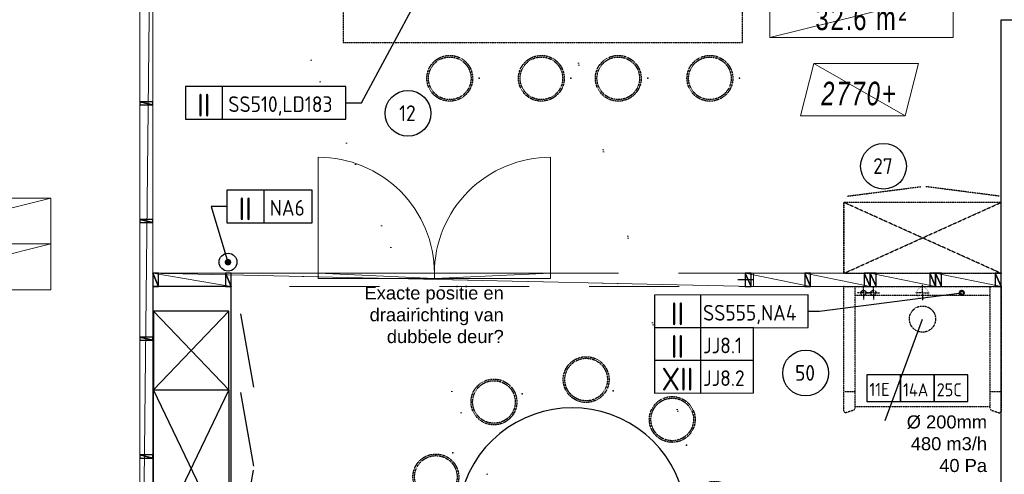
# Model space of a CAD drawing. Header units: millimetres. Extents: x -437 to 139813, y -473 to 90544.
# Tile 82 of 149: x 51846 to 59368, y 71457 to 74934. Entities that reach past the tile are written whole.
import ezdxf
from ezdxf.enums import TextEntityAlignment as Align

# ---------------------------------------------------------------- set-up
doc = ezdxf.new("R2010")
doc.units = ezdxf.units.MM
for name, pattern in [('DGN Style 1', [688.000884, 1.14476, -686.856124]), ('DGN Style 2', [1144.760206, 686.856124, -457.904082]), ('HHL_V050', [3, 2, -1])]:
    doc.linetypes.add(name, pattern=pattern)
for name, color, linetype in [('00-HHL-Einrichtung Allgem', 3, 'Continuous'), ('00-HHL-Installationen', 2, 'Continuous'), ('Archering', 1, 'Continuous'), ('B4TM', 3, 'Continuous'), ('CH-00-chairs', 3, 'Continuous'), ('CU-00-cabinets', 3, 'Continuous'), ('DR-08-cross', 1, 'Continuous'), ('DR-09-cross', 1, 'HHL_V050'), ('DR-90-points', 31, 'Continuous'), ('Eurofysica', 3, 'Continuous'), ('FU-00-fume_cabinets', 3, 'Continuous'), ('HL_2D_07_FANGP', 7, 'Continuous'), ('IN-00-el', 8, 'Continuous'), ('IN-50-mech', 31, 'Continuous'), ('MI-00-miscellanous', 93, 'Continuous'), ('UB-00-underbench', 30, 'HHL_V050'), ('Xref', 253, 'Continuous')]:
    doc.layers.add(name, color=color, linetype=linetype)
for name, color, linetype, lineweight in [('059 Kader (tekening)', 253, 'Continuous', 13), ('19012-DO-laag 02 - 004 Ruimtenummers', 253, 'Continuous', 13), ('19012-DO-laag 02 - 004a ruimtenr+plafond hoogte', 253, 'Continuous', 13), ('19012-DO-laag 02 - 004b ruimtenr + m²', 253, 'Continuous', 13), ('19012-DO-laag 02 - 032 Ramen - Deuren binnen', 253, 'Continuous', 13), ('19012-DO-laag 02 - 045 Plafondafwerking', 253, 'Continuous', 13)]:
    doc.layers.add(name, color=color, linetype=linetype, lineweight=lineweight)
doc.styles.add('Arial 1.8 mm', font='arial.ttf', dxfattribs={"width": 0.722222, "height": 1.8})
doc.styles.add('ISO', font='isocp.shx')
doc.styles.get("Standard").update_dxf_attribs({"font": 'arial.ttf'})

# ---------------------------------------------------------------- blocks, each defined once
blk = doc.blocks.new('AE1')
at = {"layer": '059 Kader (tekening)', "color": 12, "linetype": 'Continuous', "lineweight": 13}
mesh = blk.add_polyface(dxfattribs=at)
corners = [(0, 0), (1399, 0), (1399, 841), (0, 841)]
mesh.append_faces([[corners[k] for k in face] for face in [(3, 1, 2)]], dxfattribs={"vtx0": -1, "color": 12})
mesh.append_faces([[corners[k] for k in face] for face in [(3, 0, 1)]], dxfattribs={"vtx2": -1, "color": 12})
at = {"layer": '059 Kader (tekening)', "color": 12, "linetype": 'Continuous', "lineweight": 35}
mesh = blk.add_polyface(dxfattribs=at)
corners = [(10, 10), (1389, 10), (1389, 831), (10, 831)]
mesh.append_faces([[corners[k] for k in face] for face in [(0, 2, 3)]], dxfattribs={"vtx0": -1, "color": 12})
mesh.append_faces([[corners[k] for k in face] for face in [(1, 2, 0)]], dxfattribs={"vtx1": -1, "color": 12})
blk = doc.blocks.new('*U92')
at = {"layer": '19012-DO-laag 02 - 032 Ramen - Deuren binnen', "lineweight": 25}
mesh = blk.add_polyface(dxfattribs=at)
corners = [(-204.95, 50.05), (-249.95, 50.05), (-249.95, -49.95), (-204.95, -49.95)]
mesh.append_faces([[corners[k] for k in face] for face in [(3, 1, 2)]], dxfattribs={"vtx0": -1})
mesh.append_faces([[corners[k] for k in face] for face in [(3, 0, 1)]], dxfattribs={"vtx2": -1})
at = {"layer": '19012-DO-laag 02 - 032 Ramen - Deuren binnen'}
mesh = blk.add_polyface(dxfattribs=at)
corners = [(-249.95, -49.95), (250.05, -49.95), (250.05, 50.05), (-249.95, 50.05)]
mesh.append_faces([[corners[k] for k in face] for face in [(3, 1, 2)]], dxfattribs={"vtx0": -1})
mesh.append_faces([[corners[k] for k in face] for face in [(3, 0, 1)]], dxfattribs={"vtx2": -1})
at = {"layer": '19012-DO-laag 02 - 032 Ramen - Deuren binnen', "lineweight": 25}
mesh = blk.add_polyface(dxfattribs=at)
corners = [(250.05, 50.05), (205.05, 50.05), (205.05, -49.95), (250.05, -49.95)]
mesh.append_faces([[corners[k] for k in face] for face in [(3, 1, 2)]], dxfattribs={"vtx0": -1})
mesh.append_faces([[corners[k] for k in face] for face in [(3, 0, 1)]], dxfattribs={"vtx2": -1})
blk = doc.blocks.new('*U93')
at = {"layer": '19012-DO-laag 02 - 032 Ramen - Deuren binnen', "lineweight": 25}
mesh = blk.add_polyface(dxfattribs=at)
corners = [(-204.95, 50.05), (-249.95, 50.05), (-249.95, -49.95), (-204.95, -49.95)]
mesh.append_faces([[corners[k] for k in face] for face in [(3, 1, 2)]], dxfattribs={"vtx0": -1})
mesh.append_faces([[corners[k] for k in face] for face in [(3, 0, 1)]], dxfattribs={"vtx2": -1})
at = {"layer": '19012-DO-laag 02 - 032 Ramen - Deuren binnen'}
mesh = blk.add_polyface(dxfattribs=at)
corners = [(-249.95, -49.95), (350.05, -49.95), (350.05, 50.05), (-249.95, 50.05)]
mesh.append_faces([[corners[k] for k in face] for face in [(3, 1, 2)]], dxfattribs={"vtx0": -1})
mesh.append_faces([[corners[k] for k in face] for face in [(3, 0, 1)]], dxfattribs={"vtx2": -1})
at = {"layer": '19012-DO-laag 02 - 032 Ramen - Deuren binnen', "lineweight": 25}
mesh = blk.add_polyface(dxfattribs=at)
corners = [(350.05, 50.05), (305.05, 50.05), (305.05, -49.95), (350.05, -49.95)]
mesh.append_faces([[corners[k] for k in face] for face in [(3, 1, 2)]], dxfattribs={"vtx0": -1})
mesh.append_faces([[corners[k] for k in face] for face in [(3, 0, 1)]], dxfattribs={"vtx2": -1})
blk = doc.blocks.new('*U95')
at = {"layer": '19012-DO-laag 02 - 032 Ramen - Deuren binnen', "flags": 128}
blk.add_lwpolyline([(387.55, 3162.55, -0.4142136), (-487.45, 4037.55), (387.55, 4037.55)], format="xyb", dxfattribs=at)
at = {"layer": '19012-DO-laag 02 - 032 Ramen - Deuren binnen'}
mesh = blk.add_polyface(dxfattribs=at)
corners = [(487.55, -4629.95), (387.55, -4629.95), (387.55, 4630.05), (487.55, 4630.05)]
mesh.append_faces([[corners[k] for k in face] for face in [(3, 1, 2)]], dxfattribs={"vtx0": -1})
mesh.append_faces([[corners[k] for k in face] for face in [(3, 0, 1)]], dxfattribs={"vtx2": -1})
at = {"layer": '19012-DO-laag 02 - 032 Ramen - Deuren binnen', "lineweight": 25}
mesh = blk.add_polyface(dxfattribs=at)
corners = [(387.55, 4630.05), (487.55, 4630.05), (487.55, 4585.05), (387.55, 4585.05)]
mesh.append_faces([[corners[k] for k in face] for face in [(3, 1, 2)]], dxfattribs={"vtx0": -1})
mesh.append_faces([[corners[k] for k in face] for face in [(3, 0, 1)]], dxfattribs={"vtx2": -1})
mesh = blk.add_polyface(dxfattribs=at)
corners = [(387.55, 4082.55), (487.55, 4082.55), (487.55, 4037.55), (387.55, 4037.55)]
mesh.append_faces([[corners[k] for k in face] for face in [(3, 1, 2)]], dxfattribs={"vtx0": -1})
mesh.append_faces([[corners[k] for k in face] for face in [(3, 0, 1)]], dxfattribs={"vtx2": -1})
at = {"layer": '19012-DO-laag 02 - 032 Ramen - Deuren binnen'}
mesh = blk.add_polyface(dxfattribs=at)
corners = [(387.55, 3162.55), (427.55, 3162.55), (427.55, 4037.55), (387.55, 4037.55)]
mesh.append_faces([[corners[k] for k in face] for face in [(3, 1, 2)]], dxfattribs={"vtx0": -1})
mesh.append_faces([[corners[k] for k in face] for face in [(3, 0, 1)]], dxfattribs={"vtx2": -1})
at = {"layer": '19012-DO-laag 02 - 032 Ramen - Deuren binnen', "lineweight": 25}
mesh = blk.add_polyface(dxfattribs=at)
corners = [(387.55, 3162.55), (487.55, 3162.55), (487.55, 3117.55), (387.55, 3117.55)]
mesh.append_faces([[corners[k] for k in face] for face in [(3, 1, 2)]], dxfattribs={"vtx0": -1})
mesh.append_faces([[corners[k] for k in face] for face in [(3, 0, 1)]], dxfattribs={"vtx2": -1})
mesh = blk.add_polyface(dxfattribs=at)
corners = [(387.55, 2237.55), (487.55, 2237.55), (487.55, 2262.55), (387.55, 2262.55)]
mesh.append_faces([[corners[k] for k in face] for face in [(3, 1, 2)]], dxfattribs={"vtx0": -1})
mesh.append_faces([[corners[k] for k in face] for face in [(3, 0, 1)]], dxfattribs={"vtx2": -1})
mesh = blk.add_polyface(dxfattribs=at)
corners = [(387.55, 1337.55), (487.55, 1337.55), (487.55, 1362.55), (387.55, 1362.55)]
mesh.append_faces([[corners[k] for k in face] for face in [(3, 1, 2)]], dxfattribs={"vtx0": -1})
mesh.append_faces([[corners[k] for k in face] for face in [(3, 0, 1)]], dxfattribs={"vtx2": -1})
mesh = blk.add_polyface(dxfattribs=at)
corners = [(387.55, 437.55), (487.55, 437.55), (487.55, 462.55), (387.55, 462.55)]
mesh.append_faces([[corners[k] for k in face] for face in [(3, 1, 2)]], dxfattribs={"vtx0": -1})
mesh.append_faces([[corners[k] for k in face] for face in [(3, 0, 1)]], dxfattribs={"vtx2": -1})
mesh = blk.add_polyface(dxfattribs=at)
corners = [(387.55, -462.45), (487.55, -462.45), (487.55, -437.45), (387.55, -437.45)]
mesh.append_faces([[corners[k] for k in face] for face in [(3, 1, 2)]], dxfattribs={"vtx0": -1})
mesh.append_faces([[corners[k] for k in face] for face in [(3, 0, 1)]], dxfattribs={"vtx2": -1})
mesh = blk.add_polyface(dxfattribs=at)
corners = [(387.55, -1362.45), (487.55, -1362.45), (487.55, -1337.45), (387.55, -1337.45)]
mesh.append_faces([[corners[k] for k in face] for face in [(3, 1, 2)]], dxfattribs={"vtx0": -1})
mesh.append_faces([[corners[k] for k in face] for face in [(3, 0, 1)]], dxfattribs={"vtx2": -1})
mesh = blk.add_polyface(dxfattribs=at)
corners = [(387.55, -2262.45), (487.55, -2262.45), (487.55, -2237.45), (387.55, -2237.45)]
mesh.append_faces([[corners[k] for k in face] for face in [(3, 1, 2)]], dxfattribs={"vtx0": -1})
mesh.append_faces([[corners[k] for k in face] for face in [(3, 0, 1)]], dxfattribs={"vtx2": -1})
mesh = blk.add_polyface(dxfattribs=at)
corners = [(387.55, -3162.45), (487.55, -3162.45), (487.55, -3137.45), (387.55, -3137.45)]
mesh.append_faces([[corners[k] for k in face] for face in [(3, 1, 2)]], dxfattribs={"vtx0": -1})
mesh.append_faces([[corners[k] for k in face] for face in [(3, 0, 1)]], dxfattribs={"vtx2": -1})
mesh = blk.add_polyface(dxfattribs=at)
corners = [(387.55, -4062.45), (487.55, -4062.45), (487.55, -4037.45), (387.55, -4037.45)]
mesh.append_faces([[corners[k] for k in face] for face in [(3, 1, 2)]], dxfattribs={"vtx0": -1})
mesh.append_faces([[corners[k] for k in face] for face in [(3, 0, 1)]], dxfattribs={"vtx2": -1})
mesh = blk.add_polyface(dxfattribs=at)
corners = [(387.55, -4629.95), (487.55, -4629.95), (487.55, -4584.95), (387.55, -4584.95)]
mesh.append_faces([[corners[k] for k in face] for face in [(3, 1, 2)]], dxfattribs={"vtx0": -1})
mesh.append_faces([[corners[k] for k in face] for face in [(3, 0, 1)]], dxfattribs={"vtx2": -1})
blk = doc.blocks.new('ruimtenr 03_7')
at = {"layer": '19012-DO-laag 02 - 004 Ruimtenummers', "linetype": 'Continuous', "lineweight": 13, "char_height": 1.8, "attachment_point": 5, "style": 'Arial 1.8 mm'}
for s, insert, line_spacing_factor in [('\\H1x;\\W0.722222;\\T1.145;2.12', (7, -2.05), 0.6), ('\\H1x;\\W0.722222;\\T1.145;Practicum 2', (7, -6.53), 0.78)]:
    blk.add_mtext(s, dxfattribs=dict(at, insert=insert, line_spacing_factor=line_spacing_factor))
at = {"layer": '19012-DO-laag 02 - 004a ruimtenr+plafond hoogte', "linetype": 'Continuous', "lineweight": 13, "insert": (7, -11.05), "char_height": 1.8, "attachment_point": 5, "line_spacing_factor": 0.6, "style": 'Arial 1.8 mm'}
blk.add_mtext('\\H1x;\\W0.722222;\\T1.145;32.6 m²', dxfattribs=at)
at = {"layer": '19012-DO-laag 02 - 004 Ruimtenummers', "linetype": 'Continuous', "lineweight": 13}
mesh = blk.add_polyface(dxfattribs=at)
corners = [(0, 0), (14, 0), (14, -3.5), (0, -3.5)]
mesh.append_faces([[corners[k] for k in face] for face in [(3, 1, 2)]], dxfattribs={"vtx0": -1})
mesh.append_faces([[corners[k] for k in face] for face in [(3, 0, 1)]], dxfattribs={"vtx2": -1})
mesh = blk.add_polyface(dxfattribs=at)
corners = [(0, -3.5), (14, -3.5), (14, -9), (0, -9)]
mesh.append_faces([[corners[k] for k in face] for face in [(3, 1, 2)]], dxfattribs={"vtx0": -1})
mesh.append_faces([[corners[k] for k in face] for face in [(3, 0, 1)]], dxfattribs={"vtx2": -1})
at = {"layer": '19012-DO-laag 02 - 004a ruimtenr+plafond hoogte', "linetype": 'Continuous', "lineweight": 13}
mesh = blk.add_polyface(dxfattribs=at)
corners = [(0, -9), (14, -9), (14, -12.5), (0, -12.5)]
mesh.append_faces([[corners[k] for k in face] for face in [(3, 1, 2)]], dxfattribs={"vtx0": -1})
mesh.append_faces([[corners[k] for k in face] for face in [(3, 0, 1)]], dxfattribs={"vtx2": -1})
blk = doc.blocks.new('ruimtenr 04_2')
at = {"layer": '19012-DO-laag 02 - 004 Ruimtenummers', "linetype": 'Continuous', "lineweight": 13, "insert": (7, -2.05), "char_height": 1.8, "attachment_point": 5, "line_spacing_factor": 0.6, "style": 'Arial 1.8 mm'}
blk.add_mtext('\\H1x;\\W0.722222;\\T1.145;2.87', dxfattribs=at)
at = {"layer": '19012-DO-laag 02 - 004b ruimtenr + m²', "linetype": 'Continuous', "lineweight": 13, "insert": (7, -5.55), "char_height": 1.8, "attachment_point": 5, "line_spacing_factor": 0.6, "style": 'Arial 1.8 mm'}
blk.add_mtext('\\H1x;\\W0.722222;\\T1.145;schacht', dxfattribs=at)
at = {"layer": '19012-DO-laag 02 - 004 Ruimtenummers', "linetype": 'Continuous', "lineweight": 13}
mesh = blk.add_polyface(dxfattribs=at)
corners = [(0, 0), (14, 0), (14, -3.5), (0, -3.5)]
mesh.append_faces([[corners[k] for k in face] for face in [(3, 1, 2)]], dxfattribs={"vtx0": -1})
mesh.append_faces([[corners[k] for k in face] for face in [(3, 0, 1)]], dxfattribs={"vtx2": -1})
at = {"layer": '19012-DO-laag 02 - 004b ruimtenr + m²', "linetype": 'Continuous', "lineweight": 13}
mesh = blk.add_polyface(dxfattribs=at)
corners = [(0, -3.5), (14, -3.5), (14, -7), (0, -7)]
mesh.append_faces([[corners[k] for k in face] for face in [(3, 1, 2)]], dxfattribs={"vtx0": -1})
mesh.append_faces([[corners[k] for k in face] for face in [(3, 0, 1)]], dxfattribs={"vtx2": -1})
blk = doc.blocks.new('*U159')
at = {"layer": '19012-DO-laag 02 - 045 Plafondafwerking', "insert": (0, -30), "char_height": 180, "attachment_point": 5, "line_spacing_factor": 0.6, "style": 'Arial 1.8 mm'}
blk.add_mtext('\\fArial|b0|i1|c00|p39;\\H1x;\\W0.722222;\\T1.145;2770+', dxfattribs=at)
at = {"layer": '19012-DO-laag 02 - 045 Plafondafwerking'}
mesh = blk.add_polyface(dxfattribs=at)
corners = [(-450, -200), (350, -200), (450, 200), (-350, 200)]
mesh.append_faces([[corners[k] for k in face] for face in [(3, 1, 2)]], dxfattribs={"vtx0": -1})
mesh.append_faces([[corners[k] for k in face] for face in [(3, 0, 1)]], dxfattribs={"vtx2": -1})
blk = doc.blocks.new('Hocker')
at = {"layer": 'CH-00-chairs', "linetype": 'HHL_V050'}
for radius in [175, 162.7]:
    blk.add_circle((0, -225), radius, dxfattribs=at)
at = {"layer": 'DR-90-points'}
blk.add_point((0, 0), dxfattribs=at)
blk = doc.blocks.new('*U286')
at = {"layer": 'B4TM', "xscale": -1, "rotation": 90}
blk.add_blockref('Hocker', (-200, 0), dxfattribs=at)
blk = doc.blocks.new('*U287')
at = {"layer": 'B4TM', "color": 0, "linetype": 'ByBlock', "lineweight": -2, "transparency": 16777216}
for p, rotation in [((37481.9, 79718.7), 38.57142857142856), ((36947.2, 79236.2), 77.14285714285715), ((36829.9, 78525.6), 115.7142857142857), ((38953.2, 78416.4), 270), ((37181.3, 77896.8), 154.2857142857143), ((38539.2, 77827), 231.4285714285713), ((37848, 77624.4), 192.8571428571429)]:
    blk.add_blockref('*U286', p, dxfattribs=dict(at, rotation=rotation))
blk.add_blockref('*U286', (38200.9, 79762.5), dxfattribs=at)
blk = doc.blocks.new('120-')
at = {"layer": 'DR-09-cross', "linetype": 'Continuous'}
for p, q in [((1200, -574), (0, 0)), ((0, -574), (1200, 0))]:
    blk.add_line(p, q, dxfattribs=at)
at = {"layer": 'DR-09-cross', "color": 2, "linetype": 'Continuous'}
for p, q in [((22.5, -664), (583.8, -763)), ((1177.5, -664), (616.2, -763))]:
    blk.add_line(p, q, dxfattribs=at)
at = {"layer": 'DR-90-points', "linetype": 'Continuous'}
blk.add_point((0, 0), dxfattribs=at)
at = {"layer": 'UB-00-underbench', "linetype": 'Continuous'}
for p, q in [((0, 0), (1200, 0)), ((0, -574), (0, 0)), ((1200, 0), (1200, -574)), ((1200, -574), (0, -574))]:
    blk.add_line(p, q, dxfattribs=at)
blk = doc.blocks.new('060-R')
at = {"layer": 'DR-09-cross', "linetype": 'Continuous'}
for p, q in [((600, 0), (0, -574)), ((0, 0), (600, -574))]:
    blk.add_line(p, q, dxfattribs=at)
at = {"layer": 'DR-09-cross', "color": 2, "linetype": 'Continuous'}
blk.add_line((580, -664), (18.7, -763), dxfattribs=at)
at = {"layer": 'DR-90-points', "linetype": 'Continuous'}
blk.add_point((0, 0), dxfattribs=at)
at = {"layer": 'UB-00-underbench', "linetype": 'Continuous'}
for p, q in [((0, 0), (0, -574)), ((600, 0), (0, 0)), ((600, -574), (600, 0)), ((0, -574), (600, -574))]:
    blk.add_line(p, q, dxfattribs=at)
blk = doc.blocks.new('POSITIONSNUMMER-57')
at = {"layer": '00-HHL-Einrichtung Allgem', "color": 31}
blk.add_circle((0, 0), 175, dxfattribs=at)
at = {"layer": '00-HHL-Einrichtung Allgem', "color": 4, "style": 'ISO', "flags": 8}
blk.add_attdef('POS', text='', height=120, dxfattribs=at).set_placement((-4.7, -58.9), align=Align.CENTER)
blk = doc.blocks.new('WD1297')
at = {"layer": 'FU-00-fume_cabinets', "linetype": 'HHL_V050'}
for p, q in [((0, 0), (1200, 0)), ((0, -958), (0, 0)), ((86, -933), (86, 0)), ((1114, 0), (1114, -933)), ((1200, 0), (1200, -958)), ((86, -68), (1114, -68)), ((0, -805), (86, -805)), ((1114, -805), (1200, -805)), ((0, -958), (10, -968)), ((76.5, -946.1), (10, -968)), ((86, -933), (76.5, -946.1)), ((1114, -920), (86, -920)), ((1114, -933), (1123.5, -946.1)), ((1123.5, -946.1), (1190, -968)), ((1200, -958), (1190, -968))]:
    blk.add_line(p, q, dxfattribs=at)
blk.add_circle((600, -250), 100, dxfattribs=at)
at = {"layer": 'HL_2D_07_FANGP', "linetype": 'HHL_V050'}
blk.add_point((0, 0), dxfattribs=at)
at = {"layer": 'IN-00-el', "linetype": 'HHL_V050', "const_width": 16}
blk.add_lwpolyline([(884, -50, 1), (916, -50, 1)], format="xyb", close=True, dxfattribs=at)
at = {"layer": 'IN-50-mech', "linetype": 'HHL_V050'}
for p, q in [((150, -50), (150, 0)), ((225, -50), (225, 0)), ((600, -50), (600, 11.3)), ((150, -50), (100, -50)), ((150, -50), (150, -100)), ((150, -50), (200, -50)), ((225, -50), (175, -50)), ((225, -50), (225, -100)), ((225, -50), (275, -50)), ((600, -50), (550, -50)), ((600, -50), (650, -50)), ((600, -50), (600, -111.3))]:
    blk.add_line(p, q, dxfattribs=at)
at = {"layer": 'IN-50-mech', "linetype": 'HHL_V050', "const_width": 2}
blk.add_lwpolyline([(556, -50, 1), (644, -50, 1)], format="xyb", close=True, dxfattribs=at)
at = {"layer": 'IN-50-mech', "linetype": 'HHL_V050'}
for centre in [(150, -50), (225, -50)]:
    blk.add_circle(centre, 20, dxfattribs=at)
blk = doc.blocks.new('NOT')
at = {"layer": 'DR-90-points'}
blk.add_point((0.3, 0.5), dxfattribs=at)
at = {"layer": 'MI-00-miscellanous', "const_width": 24.5}
blk.add_lwpolyline([(-12.7, 0, 1), (12.7, 0, 1)], format="xyb", close=True, dxfattribs=at)
at = {"layer": 'MI-00-miscellanous'}
blk.add_circle((0.3, 0.5), 68.2, dxfattribs=at)
blk = doc.blocks.new('*U96')
at = {"layer": '19012-DO-laag 02 - 032 Ramen - Deuren binnen', "extrusion": (0, 0, -1), "flags": 128}
blk.add_lwpolyline([(-423.8, -443.7, 0.414214), (463.7, 443.8), (-423.8, 443.8)], format="xyb", dxfattribs=at)
at = {"layer": '19012-DO-laag 02 - 032 Ramen - Deuren binnen'}
mesh = blk.add_polyface(dxfattribs=at)
corners = [(423.8, -443.7), (463.8, -443.7), (463.8, 443.8), (423.8, 443.8)]
mesh.append_faces([[corners[k] for k in face] for face in [(3, 1, 2)]], dxfattribs={"vtx0": -1})
mesh.append_faces([[corners[k] for k in face] for face in [(3, 0, 1)]], dxfattribs={"vtx2": -1})

msp = doc.modelspace()

# ---------------------------------------------------------------- linework, layer by layer
at = {"layer": 'B4TM', "color": 1}
for p, q in [((54456.4, 74298), (54898, 75120.6)), ((54337.3, 74298), (54456.4, 74298)), ((53429.1, 73505.1), (53309.9, 73505.1)), ((53309.9, 73505.1), (53437.4, 73079.4)), ((57955.8, 72705.2), (59043, 72844.2)), ((57870.3, 72705.2), (57955.8, 72705.2)), ((58458.6, 71869.5), (58743, 72644.2))]:
    msp.add_line(p, q, dxfattribs=at)
at = {"layer": 'B4TM', "linetype": 'HHL_V050'}
msp.add_lwpolyline([(54318, 74759.2), (57368, 74759.2), (57368, 75809.2), (54318, 75809.2)], close=True, dxfattribs=at)
at = {"layer": 'B4TM', "color": 1}
for points in [[(53112.9, 74173), (54337.3, 74173), (54337.3, 74423), (53112.9, 74423)], [(53394.1, 74173), (54337.3, 74173), (54337.3, 74423), (53394.1, 74423)], [(53429.1, 73380.1), (54080.8, 73380.1), (54080.8, 73630.1), (53429.1, 73630.1)], [(53710.3, 73380.1), (54080.8, 73380.1), (54080.8, 73630.1), (53710.3, 73630.1)], [(56696.8, 72577.6), (57870.3, 72580.2), (57870.3, 72830.2), (56696.8, 72827.6)], [(57046.8, 72577.6), (57870.3, 72580.2), (57870.3, 72830.2), (57046.8, 72827.6)], [(56696.8, 72327.6), (57452.7, 72330.2), (57452.7, 72580.2), (56696.8, 72577.6)], [(57046.8, 72327.6), (57452.7, 72330.2), (57452.7, 72580.2), (57046.8, 72577.6)], [(56696.8, 72077.6), (57452.7, 72080.2), (57452.7, 72330.2), (56696.8, 72327.6)], [(57046.8, 72077.6), (57452.7, 72080.2), (57452.7, 72330.2), (57046.8, 72327.6)], [(58317.1, 72014), (58574.3, 72014), (58574.3, 72218.8), (58317.1, 72218.8)], [(58574.3, 72014), (58831.5, 72014), (58831.5, 72218.8), (58574.3, 72218.8)], [(58831.5, 72014), (59088.7, 72014), (59088.7, 72218.8), (58831.5, 72218.8)]]:
    msp.add_lwpolyline(points, close=True, dxfattribs=at)
at = {"layer": 'B4TM'}
msp.add_lwpolyline([(53463, 68314.2), (53463, 72894.2), (52863, 72894.2), (52863, 68314.2)], close=True, dxfattribs=at)
msp.add_arc((56067, 71090.6), 875, 346.04739, 302.36936, dxfattribs=at)
at = {"layer": 'CU-00-cabinets', "linetype": 'HHL_V050'}
for p, q in [((58143, 72994.2), (58143, 73536.2)), ((58143, 73536.2), (58143, 72994.2)), ((59343, 73536.2), (58143, 73536.2)), ((59343, 72994.2), (59343, 73536.2)), ((58143, 72994.2), (59343, 72994.2))]:
    msp.add_line(p, q, dxfattribs=at)
at = {"layer": 'DR-08-cross', "color": 2, "linetype": 'HHL_V050'}
for p, q in [((58169.4, 73584.7), (58729.4, 73657)), ((59329.4, 73584.7), (58769.4, 73657))]:
    msp.add_line(p, q, dxfattribs=at)
at = {"layer": 'DR-08-cross', "linetype": 'HHL_V050'}
for p, q in [((59343, 72994.2), (58143, 73536.2)), ((58143, 72994.2), (59343, 73536.2))]:
    msp.add_line(p, q, dxfattribs=at)
at = {"layer": 'DR-90-points', "linetype": 'HHL_V050'}
msp.add_point((59343, 72994.2), dxfattribs=at)
at = {"layer": 'Xref', "linetype": 'Continuous', "lineweight": 25}
msp.add_line((57453, 72944.2), (57333, 72944.2), dxfattribs=at)
at = {"layer": 'Xref', "linetype": 'Continuous', "lineweight": 25, "flags": 128}
msp.add_lwpolyline([(59943, 70954.2), (59343, 70954.2), (59343, 74934.2), (59943, 74934.2)], dxfattribs=at)

# ---------------------------------------------------------------- block references
at = {"layer": '00-HHL-Einrichtung Allgem'}
ref = msp.add_blockref('POSITIONSNUMMER-57', (54812.4, 74217.9, -738.5), dxfattribs=at)
ref.add_attrib('POS', '12', dxfattribs={"color": 4, "height": 120, "style": 'ISO'}).set_placement((54807.8, 74158.9, -738.5), align=Align.CENTER)
ref = msp.add_blockref('POSITIONSNUMMER-57', (58445.5, 73813.2, -738.5), dxfattribs=at)
ref.add_attrib('POS', '27', dxfattribs={"color": 4, "height": 120, "style": 'ISO'}).set_placement((58440.8, 73754.3, -738.5), align=Align.CENTER)
ref = msp.add_blockref('POSITIONSNUMMER-57', (57850.4, 72231.6, -738.5), dxfattribs=at)
ref.add_attrib('POS', '50', dxfattribs={"color": 4, "height": 120, "style": 'ISO'}).set_placement((57845.7, 72172.6, -738.5), align=Align.CENTER)
at = {"layer": 'B4TM'}
for name, p, rotation in [('Hocker', (55356.7, 74485.8), 270), ('Hocker', (56056.7, 74485.8), 270), ('Hocker', (56643.9, 74485.8), 270), ('Hocker', (57343.9, 74485.8), 270), ('060-R', (52869.3, 72104.3), 90), ('120-', (52869.4, 70904.2), 90.00760747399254)]:
    msp.add_blockref(name, p, dxfattribs=dict(at, rotation=rotation))
msp.add_blockref('WD1297', (58143, 72894.2), dxfattribs=at)
at = {"layer": 'B4TM', "xscale": -1, "rotation": 170.1920458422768}
msp.add_blockref('*U287', (32124.8, 155109.2), dxfattribs=at)
at = {"layer": 'Eurofysica'}
msp.add_blockref('NOT', (53437.4, 73079.4), dxfattribs=at)
at = {"layer": 'Xref', "linetype": 'Continuous', "lineweight": 35, "xscale": 100, "yscale": 100, "zscale": 100}
msp.add_blockref('AE1', (-87, 6444.2), dxfattribs=at)
at = {"layer": 'Xref', "lineweight": 25}
for name, p in [('*U95', (52375.4, 72944.2)), ('*U93', (53112.9, 72944.2)), ('*U92', (57638, 72944.2)), ('*U92', (58093, 72944.2)), ('*U92', (58593, 72944.2)), ('*U92', (59092.9, 72944.2))]:
    msp.add_blockref(name, p, dxfattribs=at)
at = {"layer": 'Xref', "linetype": 'Continuous', "lineweight": 13, "xscale": 100, "yscale": 100, "zscale": 100}
for name, p in [('ruimtenr 03_7', (57577.6, 76048.2)), ('ruimtenr 04_2', (50683, 73569.2))]:
    msp.add_blockref(name, p, dxfattribs=at)
at = {"layer": 'Xref'}
msp.add_blockref('*U159', (58261.7, 74398.2), dxfattribs=at)
at = {"layer": 'Xref', "extrusion": (0, 0, -1), "rotation": 270}
msp.add_blockref('*U96', (-54570.7, 73418), dxfattribs=at)
at = {"layer": 'Xref', "rotation": 270}
msp.add_blockref('*U96', (55458.1, 73418), dxfattribs=at)

# ---------------------------------------------------------------- texts
at = {"layer": '00-HHL-Installationen', "color": 4, "style": 'ISO', "flags": 4}
for tag, p in [('II', (53252.7, 74193)), ('II', (53568.9, 73400.1)), ('II', (56871.3, 72597.6)), ('II', (56871.3, 72347.6)), ('XII', (56871.3, 72097.6))]:
    msp.add_attdef(tag, text='', height=175, dxfattribs=at).set_placement(p, align=Align.CENTER)
at = {"layer": '00-HHL-Installationen', "color": 3, "style": 'ISO', "flags": 4}
for tag, p, height in [('SS510,LD183', (53440.2, 74228), 120), ('NA6', (53756.4, 73435.1), 120), ('SS555,NA4', (57066.8, 72632.6), 120), ('JJ8.1', (57066.8, 72382.6), 120), ('JJ8.2', (57066.8, 72132.6), 120), ('11E', (58337.1, 72055.8), 100), ('14A', (58594.3, 72053.2), 100), ('25C', (58851.5, 72053.2), 100)]:
    msp.add_attdef(tag, p, '', height=height, dxfattribs=at)
at = {"layer": 'Archering', "char_height": 100, "attachment_point": 3, "rotation": 359.99939}
for s, insert, width in [('\\pxi-3,l4,t4;Exacte positie en draairichting van dubbele deur?', (55544.3, 72894.2), 1694.958), ('\\pxi-3,l4,t4;Ø^I200mm\\P480 m3/h\\P40 Pa', (59236, 71907.8), 871.538)]:
    msp.add_mtext(s, dxfattribs=dict(at, insert=insert, width=width))

# ---------------------------------------------------------------- meshes
at = {"layer": 'Xref', "linetype": 'DGN Style 1', "lineweight": 13}
mesh = msp.add_polyface(dxfattribs=at)
corners = [(52913, 85844.2), (67613, 85844.2), (67613, 60044.2), (60263, 60044.2), (41813, 60044.2), (41813, 85844.2), (49313, 85844.2), (49313, 85834.2), (52913, 85834.2)]
mesh.append_faces([[corners[k] for k in face] for face in [(3, 1, 2), (1, 8, 0), (7, 5, 6)]], dxfattribs={"vtx0": -1})
mesh.append_faces([[corners[k] for k in face] for face in [(8, 3, 7), (4, 7, 3)]], dxfattribs={"vtx0": -1, "vtx1": -1})
mesh.append_faces([[corners[k] for k in face] for face in [(3, 8, 1)]], dxfattribs={"vtx0": -1, "vtx1": -1, "vtx2": -1})
mesh.append_faces([[corners[k] for k in face] for face in [(7, 4, 5)]], dxfattribs={"vtx0": -1, "vtx2": -1})
at = {"layer": 'Xref', "linetype": 'DGN Style 2', "lineweight": 13}
mesh = msp.add_polyface(dxfattribs=at)
corners = [(52863, 72894.2), (57453, 72894.2), (57453, 72994.2), (52863, 72994.2)]
mesh.append_faces([[corners[k] for k in face] for face in [(3, 1, 2)]], dxfattribs={"vtx0": -1})
mesh.append_faces([[corners[k] for k in face] for face in [(3, 0, 1)]], dxfattribs={"vtx2": -1})

doc.saveas('drawing.dxf')
